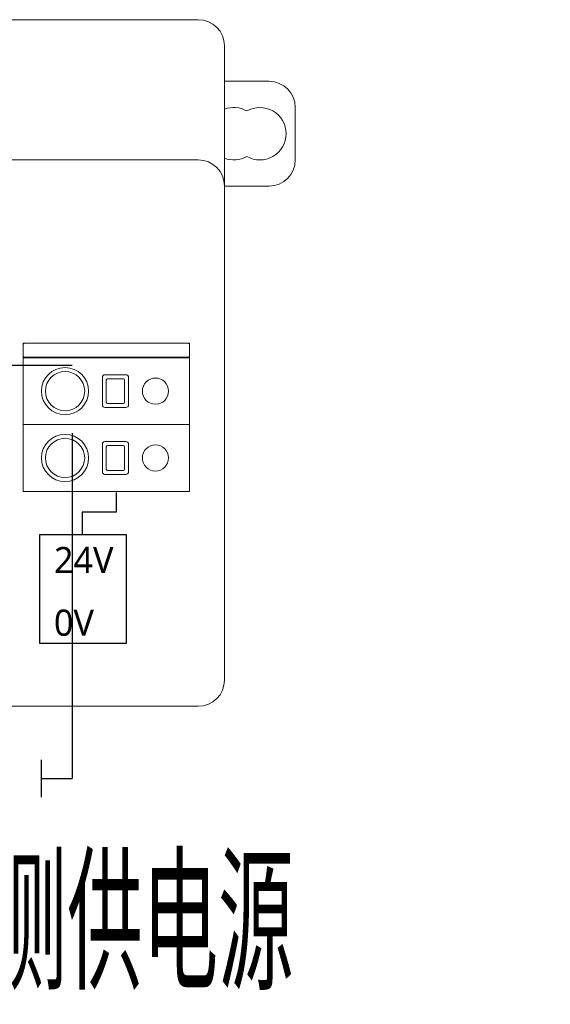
# Model space of a CAD drawing. Header units: millimetres. Extents: x 2293 to 4250, y -591 to 894.
# Tile 7 of 117: x 4070 to 4111, y -274 to -198. Entities that reach past the tile are written whole.
import ezdxf

# ---------------------------------------------------------------- set-up
doc = ezdxf.new("R2010")
doc.units = ezdxf.units.MM
doc.layers.add('1', color=7, linetype='Continuous', lineweight=13)
doc.styles.add('汉字标准样式', font='gbenor.shx', dxfattribs={"width": 0.8, "height": 5, "bigfont": 'gbcbig.shx'})

msp = doc.modelspace()

# ---------------------------------------------------------------- linework, layer by layer
at = {"color": 1}
for p, q in [((4074.047, -224.892), (4067.474, -224.892)), ((4074.047, -230.059), (4074.047, -256.407)), ((4071.676, -256.407), (4074.047, -256.407))]:
    msp.add_line(p, q, dxfattribs=at)
for p, q in [((4077.401, -234.579), (4077.401, -236.085)), ((4077.401, -236.085), (4074.811, -236.085)), ((4074.811, -236.085), (4074.811, -237.812)), ((4071.676, -254.983), (4071.676, -257.831))]:
    msp.add_line(p, q)
msp.add_lwpolyline([(4071.592, -237.798), (4078.171, -237.798), (4078.171, -246.104), (4071.592, -246.104)], close=True)
at = {"layer": '1', "color": 7, "linetype": 'Continuous', "lineweight": 18}
for p, q in [((3985.273, -198.496), (4083.673, -198.496)), ((4085.673, -200.496), (4085.673, -208.368)), ((4089.073, -203.196), (4085.673, -203.196)), ((4091.073, -209.196), (4091.073, -205.196)), ((4083.673, -209.196), (4013.073, -209.196)), ((4085.673, -211.196), (4089.073, -211.196)), ((4085.673, -248.896), (4085.673, -211.196)), ((4083.003, -223.196), (4070.303, -223.196)), ((4070.303, -234.496), (4070.303, -223.196)), ((4070.403, -223.196), (4070.803, -223.196)), ((4070.803, -223.196), (4082.503, -223.196)), ((4082.503, -223.196), (4082.903, -223.196)), ((4083.003, -234.496), (4083.003, -223.196)), ((4070.303, -224.296), (4070.803, -224.296)), ((4070.403, -224.246), (4070.803, -224.246)), ((4070.473, -224.296), (4070.473, -224.246)), ((4070.803, -224.246), (4082.503, -224.246)), ((4082.503, -224.296), (4070.803, -224.296)), ((4082.503, -224.246), (4082.903, -224.246)), ((4082.503, -224.296), (4083.003, -224.296)), ((4076.353, -225.796), (4076.353, -227.896)), ((4078.153, -225.596), (4076.553, -225.596)), ((4076.653, -227.696), (4076.653, -225.996)), ((4076.753, -225.896), (4077.953, -225.896)), ((4078.053, -225.996), (4078.053, -227.696)), ((4078.353, -227.896), (4078.353, -225.796)), ((4076.553, -228.096), (4078.153, -228.096)), ((4077.953, -227.796), (4076.753, -227.796)), ((4070.803, -229.396), (4070.303, -229.396)), ((4070.303, -229.396), (4070.803, -229.396)), ((4082.503, -229.396), (4070.803, -229.396)), ((4082.503, -229.396), (4070.803, -229.396)), ((4083.003, -229.396), (4082.503, -229.396)), ((4082.503, -229.396), (4083.003, -229.396)), ((4078.153, -230.696), (4076.553, -230.696)), ((4076.353, -230.896), (4076.353, -232.996)), ((4076.653, -232.796), (4076.653, -231.096)), ((4076.753, -230.996), (4077.953, -230.996)), ((4078.053, -231.096), (4078.053, -232.796)), ((4078.353, -232.996), (4078.353, -230.896)), ((4077.953, -232.896), (4076.753, -232.896)), ((4076.553, -233.196), (4078.153, -233.196)), ((4070.803, -234.496), (4070.303, -234.496)), ((4070.803, -234.496), (4070.303, -234.496)), ((4082.503, -234.496), (4070.803, -234.496)), ((4083.003, -234.496), (4082.503, -234.496)), ((4083.003, -234.496), (4082.503, -234.496)), ((4013.073, -250.896), (4083.673, -250.896))]:
    msp.add_line(p, q, dxfattribs=at)
at = {"layer": '1', "color": 92, "linetype": 'Continuous', "lineweight": 13}
for p, q in [((4085.673, -200.496), (4085.673, -208.368)), ((4083.673, -209.196), (4013.073, -209.196)), ((4085.673, -248.896), (4085.673, -211.196)), ((4082.503, -223.196), (4070.803, -223.196)), ((4070.803, -224.246), (4082.503, -224.246)), ((4076.353, -227.896), (4076.353, -225.796)), ((4076.553, -225.596), (4078.153, -225.596)), ((4076.653, -225.996), (4076.653, -227.696)), ((4076.653, -227.696), (4076.653, -225.996)), ((4077.953, -225.896), (4076.753, -225.896)), ((4076.753, -225.896), (4077.953, -225.896)), ((4078.053, -225.996), (4078.053, -227.696)), ((4078.053, -227.696), (4078.053, -225.996)), ((4078.353, -225.796), (4078.353, -227.896)), ((4078.153, -228.096), (4076.553, -228.096)), ((4077.953, -227.796), (4076.753, -227.796)), ((4076.753, -227.796), (4077.953, -227.796)), ((4076.553, -230.696), (4078.153, -230.696)), ((4076.653, -231.096), (4076.653, -232.796)), ((4077.953, -230.996), (4076.753, -230.996)), ((4076.753, -230.996), (4077.953, -230.996)), ((4078.053, -232.796), (4078.053, -231.096)), ((4077.953, -232.896), (4076.753, -232.896)), ((4076.753, -232.896), (4077.953, -232.896)), ((4013.073, -250.896), (4083.673, -250.896))]:
    msp.add_line(p, q, dxfattribs=at)
for centre, radius, start, end in [((4083.673, -200.496), 2, 0, 90), ((4083.673, -211.196), 2, 0, 90), ((4076.553, -225.796), 0.2, 90, 180), ((4076.753, -225.996), 0.1, 90, 180), ((4077.953, -225.996), 0.1, 0, 90), ((4078.153, -225.796), 0.2, 0, 90), ((4076.753, -227.696), 0.1, 180, 270), ((4077.953, -227.696), 0.1, 270, 0), ((4076.553, -227.896), 0.2, 180, 270), ((4078.153, -227.896), 0.2, 270, 0), ((4076.553, -230.896), 0.2, 90, 180), ((4078.153, -230.896), 0.2, 0, 90), ((4076.753, -231.096), 0.1, 90, 180), ((4077.953, -231.096), 0.1, 0, 90), ((4076.753, -232.796), 0.1, 180, 270), ((4077.953, -232.796), 0.1, 270, 0), ((4076.553, -232.996), 0.2, 180, 270), ((4078.153, -232.996), 0.2, 270, 0), ((4083.673, -248.896), 2, 270, 0)]:
    msp.add_arc(centre, radius, start, end, dxfattribs=at)
at = {"layer": '1', "color": 7, "linetype": 'Continuous', "lineweight": 18}
for centre, radius, start, end in [((4083.673, -200.496), 2, 0, 90), ((4089.073, -205.196), 2, 0, 90), ((4086.373, -207.196), 2, 60, 110.48999), ((4088.373, -207.196), 2, 0, 120), ((4088.373, -207.196), 2, 240, 0), ((4083.673, -211.196), 2, 0, 90), ((4086.373, -207.196), 2, 249.12, 300), ((4089.073, -209.196), 2, 270, 0), ((4070.403, -223.296), 0.1, 90, 180), ((4082.903, -223.296), 0.1, 0, 90), ((4070.403, -224.146), 0.1, 180, 270), ((4082.903, -224.146), 0.1, 270, 0), ((4073.503, -226.846), 1.8, 0, 180), ((4073.503, -226.846), 1.5, 0, 180), ((4076.553, -225.796), 0.2, 90, 180), ((4076.753, -225.996), 0.1, 90, 180), ((4077.953, -225.996), 0.1, 0, 90), ((4078.153, -225.796), 0.2, 0, 90), ((4080.403, -226.846), 1, 0, 180), ((4073.503, -226.846), 1.8, 180, 0), ((4073.503, -226.846), 1.5, 180, 270), ((4073.503, -226.846), 1.5, 270, 0), ((4080.403, -226.846), 1, 180, 0), ((4076.753, -227.696), 0.1, 180, 270), ((4077.953, -227.696), 0.1, 270, 0), ((4076.553, -227.896), 0.2, 180, 270), ((4078.153, -227.896), 0.2, 270, 0), ((4073.503, -231.946), 1.8, 0, 180), ((4073.503, -231.946), 1.5, 0, 180), ((4076.553, -230.896), 0.2, 90, 180), ((4078.153, -230.896), 0.2, 0, 90), ((4076.753, -231.096), 0.1, 90, 180), ((4077.953, -231.096), 0.1, 0, 90), ((4080.403, -231.946), 1, 0, 180), ((4073.503, -231.946), 1.8, 180, 0), ((4073.503, -231.946), 1.5, 180, 270), ((4073.503, -231.946), 1.5, 270, 0), ((4080.403, -231.946), 1, 180, 0), ((4076.753, -232.796), 0.1, 180, 270), ((4077.953, -232.796), 0.1, 270, 0), ((4076.553, -232.996), 0.2, 180, 270), ((4078.153, -232.996), 0.2, 270, 0), ((4083.673, -248.896), 2, 270, 0)]:
    msp.add_arc(centre, radius, start, end, dxfattribs=at)
msp.add_open_spline([(4085.673, -208.368), (4085.673, -208.52), (4085.673, -208.669), (4085.673, -208.891), (4085.673, -208.964), (4085.673, -209.073), (4085.673, -209.109), (4085.673, -209.181), (4085.673, -209.216), (4085.673, -209.392), (4085.673, -209.526), (4085.673, -209.688), (4085.673, -209.72), (4085.673, -209.783), (4085.673, -209.815), (4085.673, -209.908), (4085.673, -209.968), (4085.673, -210.259), (4085.673, -210.465), (4085.673, -210.704), (4085.673, -210.75), (4085.673, -210.843), (4085.673, -210.888), (4085.673, -210.977), (4085.673, -211.021), (4085.673, -211.087), (4085.673, -211.12), (4085.673, -211.152), (4085.673, -211.174), (4085.673, -211.185), (4085.673, -211.196)], degree=3, knots=[0, 0, 0, 0, 0.125, 0.125, 0.1875, 0.1875, 0.21875, 0.21875, 0.25, 0.25, 0.375, 0.375, 0.40625, 0.40625, 0.4375, 0.4375, 0.5, 0.5, 0.75, 0.75, 0.8125, 0.8125, 0.875, 0.875, 0.9375, 0.9375, 0.96875, 0.984375, 0.984375, 1, 1, 1, 1], dxfattribs=at)

# ---------------------------------------------------------------- texts
at = {"char_height": 2, "width": 4.70852, "attachment_point": 1}
for s, insert in [('{\\f@Microsoft YaHei|b0|i0|c134|p34;24V}', (4072.657, -238.738)), ('{\\f@Microsoft YaHei|b0|i0|c134|p34;0V}', (4072.657, -243.518))]:
    msp.add_mtext(s, dxfattribs=dict(at, insert=insert))
at = {"color": 7, "linetype": 'Continuous', "lineweight": 13, "insert": (4059.84, -262.552), "char_height": 10, "width": 42.56952, "attachment_point": 1, "style": '汉字标准样式'}
msp.add_mtext('IO侧供电源', dxfattribs=at)

doc.saveas('drawing.dxf')
